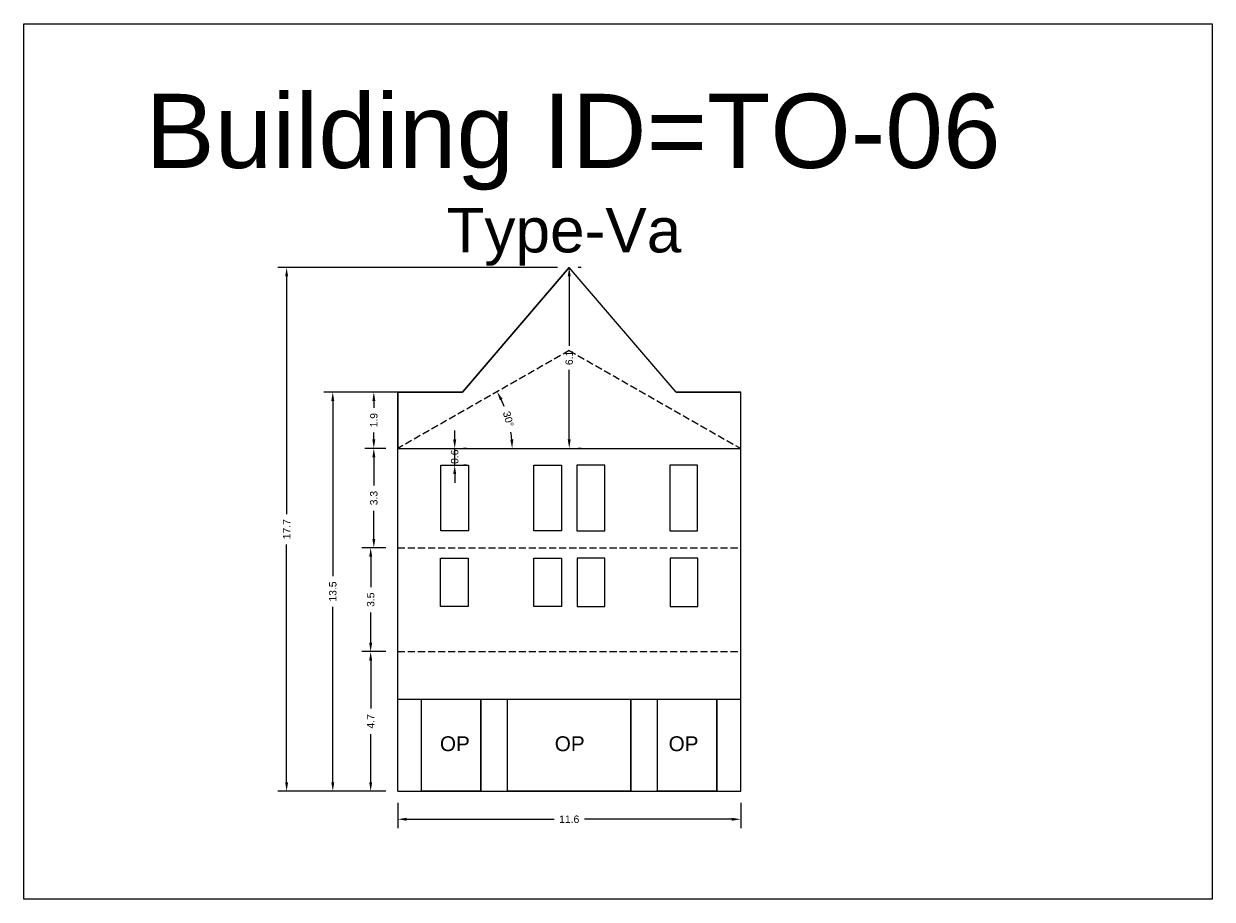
# Model space of a CAD drawing. Header units: metres. Extents: x 3416649 to 3417130, y -6713042 to -6712690.
# Tile 49 of 70: x 3416876 to 3416916, y -6712720 to -6712690. Entities that reach past the tile are written whole.
import ezdxf

# ---------------------------------------------------------------- set-up
doc = ezdxf.new("R2010")
doc.units = ezdxf.units.M
doc.linetypes.add('ACAD_ISO02W100', pattern=[15, 12, -3])
doc.layers.add('Dotted', color=7, linetype='ACAD_ISO02W100', plot=False)
doc.styles.get("Standard").update_dxf_attribs({"font": 'arial.ttf'})
doc.dimstyles.new('ISO-25', dxfattribs={"dimtxt": 0.25, "dimasz": 0.3, "dimexe": 0.3, "dimexo": 0.4, "dimgap": 0.2, "dimtad": 0, "dimdec": 1, "dimdsep": 46, "dimtxsty": 'Standard', "dimcen": 2.5, "dimadec": 0, "dimazin": 0, "dimtfac": 1, "dimtdec": 1, "dimtmove": 0, "dimatfit": 3, "dimfxl": 1, "dimarcsym": 0})

# ---------------------------------------------------------------- blocks, each defined once
blk = doc.blocks.new('*D37')
at = {"color": 0, "lineweight": -2, "transparency": 16777216}
for start, end in [(21.4901, 25.2652), (4.4583, 8.2334)]:
    blk.add_arc((3416888.2, -6712704.394), 3.856, start, end, dxfattribs=at)
at = {"color": 0, "transparency": 16777216}
for points in [[(3416891.643, -6712702.771), (3416891.732, -6712702.725), (3416891.549, -6712702.482)], [(3416892.095, -6712704.093), (3416891.995, -6712704.096), (3416892.056, -6712704.394)]]:
    blk.add_solid(points, dxfattribs=at)
at = {"layer": 'Defpoints', "color": 0, "transparency": 16777216}
for p in [(3416893.98, -6712701.094), (3416891.828, -6712703.087), (3416888.2, -6712704.394), (3416888.2, -6712704.394), (3416899.76, -6712704.394)]:
    blk.add_point(p, dxfattribs=at)
at = {"color": 0, "transparency": 16777216, "insert": (3416891.927, -6712703.405), "char_height": 0.25, "attachment_point": 5, "rotation": 284.8618}
blk.add_mtext('30°', dxfattribs=at)
blk = doc.blocks.new('*D38')
at = {"color": 0, "lineweight": -2, "transparency": 16777216}
for p, q in [((3416890.119, -6712704.094), (3416890.119, -6712703.794)), ((3416890.119, -6712704.955), (3416890.119, -6712704.394)), ((3416890.519, -6712704.394), (3416890.419, -6712704.394)), ((3416890.519, -6712704.955), (3416890.419, -6712704.955)), ((3416890.119, -6712705.255), (3416890.119, -6712705.555))]:
    blk.add_line(p, q, dxfattribs=at)
at = {"color": 0, "transparency": 16777216}
for points in [[(3416890.069, -6712704.094), (3416890.169, -6712704.094), (3416890.119, -6712704.394)], [(3416890.069, -6712705.255), (3416890.169, -6712705.255), (3416890.119, -6712704.955)]]:
    blk.add_solid(points, dxfattribs=at)
at = {"layer": 'Defpoints', "color": 0, "transparency": 16777216}
for p in [(3416890.119, -6712704.394), (3416890.119, -6712704.394), (3416890.119, -6712704.955)]:
    blk.add_point(p, dxfattribs=at)
at = {"color": 0, "transparency": 16777216, "insert": (3416890.119, -6712704.675), "char_height": 0.25, "attachment_point": 5, "rotation": 90}
blk.add_mtext('0.6', dxfattribs=at)
blk = doc.blocks.new('*D39')
at = {"color": 0, "lineweight": -2, "transparency": 16777216}
for p, q in [((3416887.8, -6712711.244), (3416886.987, -6712711.244)), ((3416887.287, -6712711.544), (3416887.287, -6712713.162)), ((3416887.287, -6712715.644), (3416887.287, -6712714.027)), ((3416887.8, -6712715.944), (3416886.987, -6712715.944))]:
    blk.add_line(p, q, dxfattribs=at)
at = {"color": 0, "transparency": 16777216}
for points in [[(3416887.237, -6712711.544), (3416887.337, -6712711.544), (3416887.287, -6712711.244)], [(3416887.237, -6712715.644), (3416887.337, -6712715.644), (3416887.287, -6712715.944)]]:
    blk.add_solid(points, dxfattribs=at)
at = {"layer": 'Defpoints', "color": 0, "transparency": 16777216}
for p in [(3416887.287, -6712711.244), (3416888.2, -6712711.244), (3416888.2, -6712715.944)]:
    blk.add_point(p, dxfattribs=at)
at = {"color": 0, "transparency": 16777216, "insert": (3416887.287, -6712713.594), "char_height": 0.25, "attachment_point": 5, "rotation": 90}
blk.add_mtext('4.7', dxfattribs=at)
blk = doc.blocks.new('*D40')
at = {"color": 0, "lineweight": -2, "transparency": 16777216}
for p, q in [((3416887.8, -6712707.744), (3416886.987, -6712707.744)), ((3416887.287, -6712708.044), (3416887.287, -6712709.066)), ((3416887.287, -6712710.944), (3416887.287, -6712709.923)), ((3416887.8, -6712711.244), (3416886.987, -6712711.244))]:
    blk.add_line(p, q, dxfattribs=at)
at = {"color": 0, "transparency": 16777216}
for points in [[(3416887.237, -6712708.044), (3416887.337, -6712708.044), (3416887.287, -6712707.744)], [(3416887.237, -6712710.944), (3416887.337, -6712710.944), (3416887.287, -6712711.244)]]:
    blk.add_solid(points, dxfattribs=at)
at = {"layer": 'Defpoints', "color": 0, "transparency": 16777216}
for p in [(3416887.287, -6712707.744), (3416888.2, -6712707.744), (3416888.2, -6712711.244)]:
    blk.add_point(p, dxfattribs=at)
at = {"color": 0, "transparency": 16777216, "insert": (3416887.287, -6712709.494), "char_height": 0.25, "attachment_point": 5, "rotation": 90}
blk.add_mtext('3.5', dxfattribs=at)
blk = doc.blocks.new('*D41')
at = {"color": 0, "lineweight": -2, "transparency": 16777216}
for p, q in [((3416887.8, -6712704.394), (3416887.093, -6712704.394)), ((3416887.393, -6712704.694), (3416887.393, -6712705.642)), ((3416887.393, -6712707.444), (3416887.393, -6712706.497)), ((3416887.8, -6712707.744), (3416887.093, -6712707.744))]:
    blk.add_line(p, q, dxfattribs=at)
at = {"color": 0, "transparency": 16777216}
for points in [[(3416887.343, -6712704.694), (3416887.443, -6712704.694), (3416887.393, -6712704.394)], [(3416887.343, -6712707.444), (3416887.443, -6712707.444), (3416887.393, -6712707.744)]]:
    blk.add_solid(points, dxfattribs=at)
at = {"layer": 'Defpoints', "color": 0, "transparency": 16777216}
for p in [(3416887.393, -6712704.394), (3416888.2, -6712704.394), (3416888.2, -6712707.744)]:
    blk.add_point(p, dxfattribs=at)
at = {"color": 0, "transparency": 16777216, "insert": (3416887.393, -6712706.069), "char_height": 0.25, "attachment_point": 5, "rotation": 90}
blk.add_mtext('3.3', dxfattribs=at)
blk = doc.blocks.new('*D42')
at = {"color": 0, "lineweight": -2, "transparency": 16777216}
for p, q in [((3416887.8, -6712702.494), (3416887.093, -6712702.494)), ((3416887.393, -6712702.794), (3416887.393, -6712703.028)), ((3416887.393, -6712704.094), (3416887.393, -6712703.86)), ((3416887.8, -6712704.394), (3416887.093, -6712704.394))]:
    blk.add_line(p, q, dxfattribs=at)
at = {"color": 0, "transparency": 16777216}
for points in [[(3416887.343, -6712702.794), (3416887.443, -6712702.794), (3416887.393, -6712702.494)], [(3416887.343, -6712704.094), (3416887.443, -6712704.094), (3416887.393, -6712704.394)]]:
    blk.add_solid(points, dxfattribs=at)
at = {"layer": 'Defpoints', "color": 0, "transparency": 16777216}
for p in [(3416887.393, -6712702.494), (3416888.2, -6712702.494), (3416888.2, -6712704.394)]:
    blk.add_point(p, dxfattribs=at)
at = {"color": 0, "transparency": 16777216, "insert": (3416887.393, -6712703.444), "char_height": 0.25, "attachment_point": 5, "rotation": 90}
blk.add_mtext('1.9', dxfattribs=at)
blk = doc.blocks.new('*D43')
at = {"color": 0, "lineweight": -2, "transparency": 16777216}
for p, q in [((3416893.98, -6712698.594), (3416893.98, -6712700.94)), ((3416894.38, -6712698.294), (3416894.28, -6712698.294)), ((3416893.98, -6712704.094), (3416893.98, -6712701.748)), ((3416894.38, -6712704.394), (3416894.28, -6712704.394))]:
    blk.add_line(p, q, dxfattribs=at)
at = {"color": 0, "transparency": 16777216}
for points in [[(3416893.93, -6712698.594), (3416894.03, -6712698.594), (3416893.98, -6712698.294)], [(3416893.93, -6712704.094), (3416894.03, -6712704.094), (3416893.98, -6712704.394)]]:
    blk.add_solid(points, dxfattribs=at)
at = {"layer": 'Defpoints', "color": 0, "transparency": 16777216}
for p in [(3416893.98, -6712698.294), (3416893.98, -6712698.294), (3416893.98, -6712704.394)]:
    blk.add_point(p, dxfattribs=at)
at = {"color": 0, "transparency": 16777216, "insert": (3416893.98, -6712701.344), "char_height": 0.25, "attachment_point": 5, "rotation": 90}
blk.add_mtext('6.1', dxfattribs=at)
blk = doc.blocks.new('*D44')
at = {"color": 0, "lineweight": -2, "transparency": 16777216}
for p, q in [((3416888.89, -6712702.494), (3416885.71, -6712702.494)), ((3416886.01, -6712702.794), (3416886.01, -6712708.705)), ((3416886.01, -6712715.644), (3416886.01, -6712709.733)), ((3416887.8, -6712715.944), (3416885.71, -6712715.944))]:
    blk.add_line(p, q, dxfattribs=at)
at = {"color": 0, "transparency": 16777216}
for points in [[(3416885.96, -6712702.794), (3416886.06, -6712702.794), (3416886.01, -6712702.494)], [(3416885.96, -6712715.644), (3416886.06, -6712715.644), (3416886.01, -6712715.944)]]:
    blk.add_solid(points, dxfattribs=at)
at = {"layer": 'Defpoints', "color": 0, "transparency": 16777216}
for p in [(3416886.01, -6712702.494), (3416889.29, -6712702.494), (3416888.2, -6712715.944)]:
    blk.add_point(p, dxfattribs=at)
at = {"color": 0, "transparency": 16777216, "insert": (3416886.01, -6712709.219), "char_height": 0.25, "attachment_point": 5, "rotation": 90}
blk.add_mtext('13.5', dxfattribs=at)
blk = doc.blocks.new('*D45')
at = {"color": 0, "lineweight": -2, "transparency": 16777216}
for p, q in [((3416893.58, -6712698.294), (3416884.154, -6712698.294)), ((3416884.454, -6712698.594), (3416884.454, -6712706.606)), ((3416884.454, -6712715.644), (3416884.454, -6712707.632)), ((3416887.8, -6712715.944), (3416884.154, -6712715.944))]:
    blk.add_line(p, q, dxfattribs=at)
at = {"color": 0, "transparency": 16777216}
for points in [[(3416884.404, -6712698.594), (3416884.504, -6712698.594), (3416884.454, -6712698.294)], [(3416884.404, -6712715.644), (3416884.504, -6712715.644), (3416884.454, -6712715.944)]]:
    blk.add_solid(points, dxfattribs=at)
at = {"layer": 'Defpoints', "color": 0, "transparency": 16777216}
for p in [(3416884.454, -6712698.294), (3416893.98, -6712698.294), (3416888.2, -6712715.944)]:
    blk.add_point(p, dxfattribs=at)
at = {"color": 0, "transparency": 16777216, "insert": (3416884.454, -6712707.119), "char_height": 0.25, "attachment_point": 5, "rotation": 90}
blk.add_mtext('17.7', dxfattribs=at)
blk = doc.blocks.new('*D46')
at = {"color": 0, "lineweight": -2, "transparency": 16777216}
for p, q in [((3416888.2, -6712716.344), (3416888.2, -6712717.194)), ((3416899.76, -6712716.344), (3416899.76, -6712717.194)), ((3416888.5, -6712716.894), (3416893.467, -6712716.894)), ((3416899.46, -6712716.894), (3416894.493, -6712716.894))]:
    blk.add_line(p, q, dxfattribs=at)
at = {"color": 0, "transparency": 16777216}
for points in [[(3416888.5, -6712716.844), (3416888.5, -6712716.944), (3416888.2, -6712716.894)], [(3416899.46, -6712716.844), (3416899.46, -6712716.944), (3416899.76, -6712716.894)]]:
    blk.add_solid(points, dxfattribs=at)
at = {"layer": 'Defpoints', "color": 0, "transparency": 16777216}
for p in [(3416888.2, -6712715.944), (3416899.76, -6712715.944), (3416899.76, -6712716.894)]:
    blk.add_point(p, dxfattribs=at)
at = {"color": 0, "transparency": 16777216, "insert": (3416893.98, -6712716.894), "char_height": 0.25, "attachment_point": 5}
blk.add_mtext('11.6', dxfattribs=at)

msp = doc.modelspace()

# ---------------------------------------------------------------- linework, layer by layer
for points in [[(3416875.592, -6712690.082), (3416915.656, -6712690.082), (3416915.656, -6712719.589), (3416875.592, -6712719.589)], [(3416899.76, -6712704.394), (3416899.76, -6712702.494), (3416897.58, -6712702.494), (3416893.98, -6712698.294), (3416890.38, -6712702.494), (3416888.2, -6712702.494), (3416888.2, -6712704.394)], [(3416889.651, -6712704.955), (3416890.586, -6712704.955), (3416890.586, -6712707.169), (3416889.651, -6712707.169)], [(3416892.783, -6712704.955), (3416893.717, -6712704.955), (3416893.717, -6712707.169), (3416892.783, -6712707.169)], [(3416895.177, -6712704.955), (3416894.242, -6712704.955), (3416894.242, -6712707.169), (3416895.177, -6712707.169)], [(3416898.308, -6712704.955), (3416897.374, -6712704.955), (3416897.374, -6712707.169), (3416898.308, -6712707.169)], [(3416889.642, -6712708.093), (3416890.576, -6712708.093), (3416890.576, -6712709.726), (3416889.642, -6712709.726)], [(3416892.783, -6712708.093), (3416893.716, -6712708.093), (3416893.716, -6712709.726), (3416892.783, -6712709.726)], [(3416895.177, -6712708.093), (3416894.243, -6712708.093), (3416894.243, -6712709.726), (3416895.177, -6712709.726)], [(3416898.318, -6712708.093), (3416897.384, -6712708.093), (3416897.384, -6712709.726), (3416898.318, -6712709.726)], [(3416889, -6712712.844), (3416891, -6712712.844), (3416891, -6712715.944), (3416889, -6712715.944)], [(3416891.9, -6712712.844), (3416896.06, -6712712.844), (3416896.06, -6712715.944), (3416891.9, -6712715.944)], [(3416896.96, -6712712.844), (3416898.96, -6712712.844), (3416898.96, -6712715.944), (3416896.96, -6712715.944)]]:
    msp.add_lwpolyline(points, close=True)
for points in [[(3416890.38, -6712702.494), (3416893.98, -6712698.294)], [(3416897.58, -6712702.494), (3416893.98, -6712698.294)], [(3416888.2, -6712715.944), (3416888.2, -6712702.494)], [(3416888.2, -6712702.494), (3416890.38, -6712702.494)], [(3416897.58, -6712702.494), (3416899.76, -6712702.494)], [(3416899.76, -6712715.944), (3416899.76, -6712702.494)], [(3416888.2, -6712712.844), (3416899.76, -6712712.844)], [(3416889, -6712715.944), (3416889, -6712712.844)], [(3416891, -6712715.944), (3416891, -6712712.844)], [(3416891.9, -6712715.944), (3416891.9, -6712712.844)], [(3416896.06, -6712715.944), (3416896.06, -6712712.844)], [(3416896.96, -6712715.944), (3416896.96, -6712712.844)], [(3416898.96, -6712715.944), (3416898.96, -6712712.844)], [(3416888.2, -6712715.944), (3416899.76, -6712715.944)]]:
    msp.add_lwpolyline(points)
at = {"layer": 'Dotted', "ltscale": 0.02}
for points in [[(3416893.98, -6712701.094), (3416888.2, -6712704.394)], [(3416893.98, -6712701.094), (3416899.76, -6712704.394)], [(3416888.2, -6712704.394), (3416899.76, -6712704.394)], [(3416888.2, -6712707.744), (3416899.76, -6712707.744)], [(3416888.2, -6712711.244), (3416899.76, -6712711.244)]]:
    msp.add_lwpolyline(points, dxfattribs=at)

# ---------------------------------------------------------------- texts
for s, width, heights, insert, char_height, attachment_point in [('Building ID=TO-06', 67.86454, [0.517], (3416879.698, -6712692.443), 2.5, 1), ('Type-Va ', 9.99112, [0.517], (3416889.841, -6712696.288), 1.5, 1), ('OP', 67.86454, [0], (3416889.621, -6712714.098), 0.5, 1), ('OP', 67.86454, [0], (3416894.501, -6712714.098), 0.5, 3), ('OP', 67.86454, [0], (3416898.339, -6712714.098), 0.5, 3)]:
    msp.add_mtext_dynamic_manual_height_columns(s, width=width, gutter_width=12.5, heights=heights, dxfattribs=dict(insert=insert, char_height=char_height, attachment_point=attachment_point))

# ---------------------------------------------------------------- dimensions: what is measured, and where the dimension line sits
for base, p1, p2, picture, middle in [((3416884.453604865, -6712698.294276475), (3416888.199841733, -6712715.944276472), (3416893.979841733, -6712698.294276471), '*D45', (3416884.453604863, -6712707.119276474)), ((3416893.98, -6712698.294), (3416893.98, -6712704.394), (3416893.98, -6712698.294), '*D43', (3416893.98, -6712701.344)), ((3416886.009544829, -6712702.494276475), (3416888.199841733, -6712715.944276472), (3416889.289841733, -6712702.494276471), '*D44', (3416886.009544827, -6712709.219276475)), ((3416887.393, -6712702.494), (3416888.2, -6712704.394), (3416888.2, -6712702.494), '*D42', (3416887.393, -6712703.444)), ((3416887.393196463, -6712704.394276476), (3416888.199841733, -6712707.744276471), (3416888.199841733, -6712704.394276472), '*D41', (3416887.39319646, -6712706.069276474)), ((3416887.287, -6712707.744), (3416888.2, -6712711.244), (3416888.2, -6712707.744), '*D40', (3416887.287, -6712709.494)), ((3416887.287, -6712711.244), (3416888.2, -6712715.944), (3416888.2, -6712711.244), '*D39', (3416887.287, -6712713.594))]:
    dim = msp.add_linear_dim(base=base, p1=p1, p2=p2, angle=90, dimstyle='ISO-25')
    dim.commit()
    dim.dimension.update_dxf_attribs({"geometry": picture, "text_midpoint": middle})
dim = msp.add_angular_dim_2l(base=(3416891.828, -6712703.087), line1=((3416888.2, -6712704.394), (3416899.76, -6712704.394)), line2=((3416893.98, -6712701.094), (3416888.2, -6712704.394)), dimstyle='ISO-25')
dim.commit()
dim.dimension.update_dxf_attribs({"geometry": '*D37', "text_midpoint": (3416891.927, -6712703.405)})
dim = msp.add_linear_dim(base=(3416890.119, -6712704.394), p1=(3416890.119, -6712704.955), p2=(3416890.119, -6712704.394), angle=90, dimstyle='ISO-25')
dim.commit()
dim.dimension.update_dxf_attribs({"geometry": '*D38', "text_midpoint": (3416890.119, -6712704.675), "dimtype": 160})
dim = msp.add_linear_dim(base=(3416899.76, -6712716.894), p1=(3416888.2, -6712715.944), p2=(3416899.76, -6712715.944), dimstyle='ISO-25')
dim.commit()
dim.dimension.update_dxf_attribs({"geometry": '*D46', "text_midpoint": (3416893.98, -6712716.894)})

doc.saveas('drawing.dxf')
